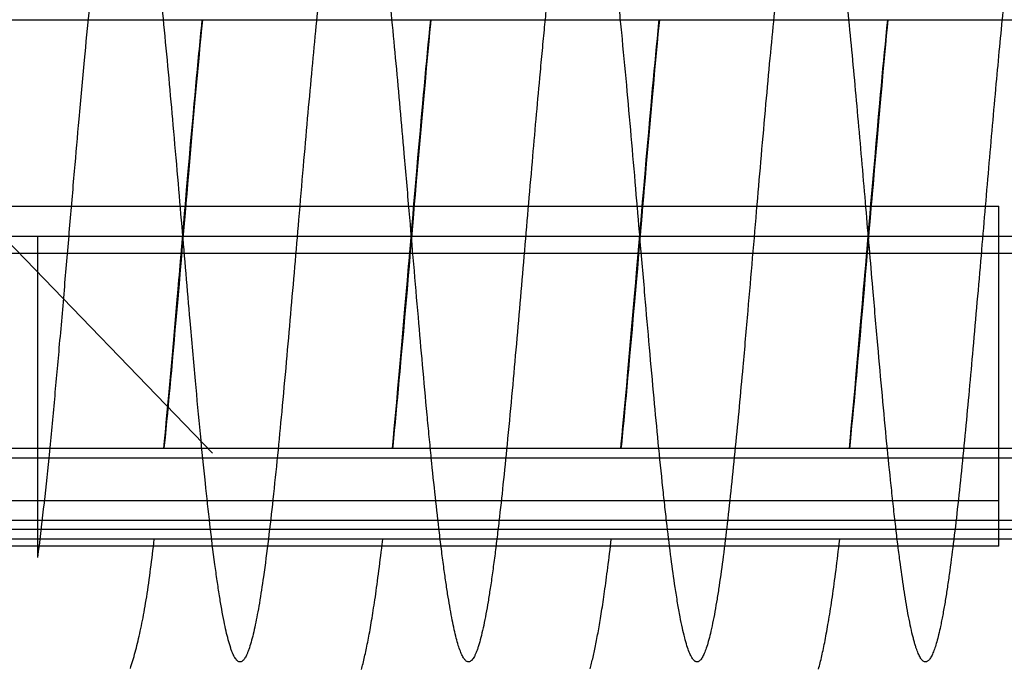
# Model space of a CAD drawing. Extents: x 0 to 594, y 0 to 420.
# Tile 4 of 19: x 273 to 344, y 70 to 118. Entities that reach past the tile are written whole.
import ezdxf

# ---------------------------------------------------------------- set-up
doc = ezdxf.new("R2010")
doc.units = 0
doc.header["$LTSCALE"] = 32.67
doc.linetypes.add('CENTER', pattern=[0.6, 0.375, -0.075, 0.075, -0.075])
doc.layers.get('0').update_dxf_attribs({"linetype": 'CONTINUOUS'})
for name, color, linetype in [('110653_DXF_CONTINUOUS_LINE', 7, 'CONTINUOUS'), ('110803_DXF_CONTINUOUS_LINE', 7, 'CONTINUOUS'), ('ASE_125_150-10_DXF_AXIS', 7, 'CONTINUOUS'), ('ASE_125_150-10_DXF_DIMENSI', 7, 'CONTINUOUS'), ('HOSE_125_150DXF_CONTINUOUS', 7, 'CONTINUOUS')]:
    doc.layers.add(name, color=color, linetype=linetype)
doc.styles.get("Standard").update_dxf_attribs({"font": 'txt', "width": 0.7})
doc.dimstyles.new('DIMSTYLE_2', dxfattribs={"dimtxt": 3.5, "dimasz": 3, "dimexe": 1.5, "dimexo": 1, "dimgap": 0.875, "dimtad": 1, "dimdec": 0, "dimlfac": 10, "dimtxsty": 'STANDARD', "dimblk": '_ARROW_FILLED', "dimblk1": '_ARROW_FILLED', "dimblk2": '_ARROW_FILLED', "dimcen": 0.09, "dimazin": 3, "dimtp": 1.2, "dimtm": 1.2, "dimtfac": 1, "dimtdec": 0, "dimtofl": 0, "dimtmove": 0, "dimatfit": 3, "dimtolj": 1})
doc.dimstyles.new('DIMSTYLE_3', dxfattribs={"dimtxt": 3.5, "dimasz": 3, "dimexe": 1.5, "dimexo": 1, "dimgap": 0.875, "dimtad": 1, "dimdec": 3, "dimlfac": 10, "dimtxsty": 'STANDARD', "dimblk": '_ARROW_FILLED', "dimblk1": '_ARROW_FILLED', "dimblk2": '_ARROW_FILLED', "dimcen": 0.09, "dimazin": 3, "dimtp": 1.2, "dimtm": 1.2, "dimtfac": 1, "dimtdec": 3, "dimtofl": 0, "dimtmove": 0, "dimatfit": 3, "dimtolj": 1})

# ---------------------------------------------------------------- blocks, each defined once
blk = doc.blocks.new('_ARROW_FILLED')
at = {"color": 0, "linetype": 'BYBLOCK'}
blk.add_solid([(0, 0), (-1, 0.167), (-1, -0.167)], dxfattribs=at)
blk = doc.blocks.new('*D3')
at = {"layer": 'ASE_125_150-10_DXF_DIMENSI', "color": 2, "linetype": 'CONTINUOUS'}
for p, q in [((232.428, 92.955), (232.428, 29.181)), ((377.778, 89.522), (377.778, 29.181)), ((232.428, 30.681), (305.103, 30.681)), ((377.778, 30.681), (305.103, 30.681))]:
    blk.add_line(p, q, dxfattribs=at)
at = {"layer": 'ASE_125_150-10_DXF_DIMENSI', "color": 2, "linetype": 'CONTINUOUS', "xscale": 3, "yscale": 3, "zscale": 3, "rotation": 180}
blk.add_blockref('_ARROW_FILLED', (232.428, 30.681), dxfattribs=at)
at = {"layer": 'ASE_125_150-10_DXF_DIMENSI', "color": 2, "linetype": 'CONTINUOUS', "xscale": 3, "yscale": 3, "zscale": 3}
blk.add_blockref('_ARROW_FILLED', (377.778, 30.681), dxfattribs=at)
at = {"layer": 'ASE_125_150-10_DXF_DIMENSI', "color": 2, "linetype": 'CONTINUOUS', "insert": (305.103, 35.056), "char_height": 3.5, "width": 15, "attachment_point": 2}
blk.add_mtext('1454', dxfattribs=at)
blk = doc.blocks.new('*D4')
at = {"layer": 'ASE_125_150-10_DXF_DIMENSI', "color": 2, "linetype": 'CONTINUOUS'}
for p, q in [((236.678, 72.33), (236.678, 49.181)), ((374.078, 72.33), (374.078, 49.181)), ((236.678, 50.681), (305.378, 50.681)), ((374.078, 50.681), (305.378, 50.681))]:
    blk.add_line(p, q, dxfattribs=at)
at = {"layer": 'ASE_125_150-10_DXF_DIMENSI', "color": 2, "linetype": 'CONTINUOUS', "xscale": 3, "yscale": 3, "zscale": 3, "rotation": 180}
blk.add_blockref('_ARROW_FILLED', (236.678, 50.681), dxfattribs=at)
at = {"layer": 'ASE_125_150-10_DXF_DIMENSI', "color": 2, "linetype": 'CONTINUOUS', "xscale": 3, "yscale": 3, "zscale": 3}
blk.add_blockref('_ARROW_FILLED', (374.078, 50.681), dxfattribs=at)
at = {"layer": 'ASE_125_150-10_DXF_DIMENSI', "color": 2, "linetype": 'CONTINUOUS', "insert": (305.378, 55.056), "char_height": 3.5, "width": 15, "attachment_point": 2}
blk.add_mtext('1374', dxfattribs=at)
blk = doc.blocks.new('*D5')
at = {"layer": 'ASE_125_150-10_DXF_DIMENSI', "color": 2, "linetype": 'CONTINUOUS'}
for p, q in [((234.778, 73.604), (234.778, 39.181)), ((375.978, 73.604), (375.978, 39.181)), ((234.778, 40.681), (305.378, 40.681)), ((375.978, 40.681), (305.378, 40.681))]:
    blk.add_line(p, q, dxfattribs=at)
at = {"layer": 'ASE_125_150-10_DXF_DIMENSI', "color": 2, "linetype": 'CONTINUOUS', "xscale": 3, "yscale": 3, "zscale": 3, "rotation": 180}
blk.add_blockref('_ARROW_FILLED', (234.778, 40.681), dxfattribs=at)
at = {"layer": 'ASE_125_150-10_DXF_DIMENSI', "color": 2, "linetype": 'CONTINUOUS', "xscale": 3, "yscale": 3, "zscale": 3}
blk.add_blockref('_ARROW_FILLED', (375.978, 40.681), dxfattribs=at)
at = {"layer": 'ASE_125_150-10_DXF_DIMENSI', "color": 2, "linetype": 'CONTINUOUS', "insert": (305.378, 45.056), "char_height": 3.5, "width": 14.25, "attachment_point": 2}
blk.add_mtext('1412', dxfattribs=at)

msp = doc.modelspace()

# ---------------------------------------------------------------- linework, layer by layer
at = {"layer": '110653_DXF_CONTINUOUS_LINE', "color": 9, "linetype": 'CONTINUOUS'}
for p, q in [((244.27604, 104.01263), (344.07604, 104.01263)), ((344.07604, 79.33044), (344.07604, 104.01263)), ((244.27604, 82.65952), (344.07604, 82.65952)), ((344.07604, 79.33044), (244.27604, 79.33044))]:
    msp.add_line(p, q, dxfattribs=at)
at = {"layer": '110653_DXF_CONTINUOUS_LINE', "color": 3, "linetype": 'CONTINUOUS'}
for p, q in [((285.0014, 104.01263), (285.03044, 104.01263)), ((301.59088, 104.01263), (301.61974, 104.01263)), ((318.18051, 104.01263), (318.20939, 104.01263)), ((334.76982, 104.01263), (334.79886, 104.01263))]:
    msp.add_line(p, q, dxfattribs=at)
at = {"layer": '110803_DXF_CONTINUOUS_LINE', "color": 7, "linetype": 'CONTINUOUS'}
for p, q in [((239.27829, 117.56128), (371.47829, 117.56128)), ((371.47829, 86.43044), (239.27829, 86.43044)), ((371.47829, 79.84011), (239.27829, 79.84011))]:
    msp.add_line(p, q, dxfattribs=at)
at = {"layer": '110803_DXF_CONTINUOUS_LINE', "color": 9, "linetype": 'CONTINUOUS'}
for p, q in [((371.47829, 85.73044), (239.27829, 85.73044)), ((371.47829, 80.54011), (239.27829, 80.54011))]:
    msp.add_line(p, q, dxfattribs=at)
at = {"layer": 'ASE_125_150-10_DXF_AXIS', "color": 7, "linetype": 'CENTER'}
msp.add_line((380.77829, 101.83044), (229.42829, 101.83044), dxfattribs=at)
at = {"layer": 'HOSE_125_150DXF_CONTINUOUS', "color": 4, "linetype": 'CONTINUOUS'}
msp.add_line((129.98931, 248.60344), (286.98414, 86.08794), dxfattribs=at)
at = {"layer": 'HOSE_125_150DXF_CONTINUOUS', "color": 7, "linetype": 'CONTINUOUS'}
for p, q in [((286.2444, 117.56128), (286.15956, 116.6845)), ((286.1951, 117.15421), (286.23612, 117.56128)), ((302.76046, 116.91209), (302.82573, 117.56128)), ((319.42336, 117.56128), (319.38266, 117.14265)), ((335.94183, 116.93709), (336.00456, 117.56128)), ((336.01283, 117.56128), (335.96092, 117.02684)), ((286.08224, 116.01365), (286.13875, 116.58837)), ((286.13875, 116.58837), (286.1951, 117.15421)), ((302.74346, 116.62651), (302.68253, 115.98731)), ((302.70355, 116.33777), (302.76046, 116.91209)), ((319.27895, 116.19478), (319.33556, 116.76833)), ((319.38266, 117.14265), (319.32137, 116.50573)), ((335.88519, 116.3653), (335.94183, 116.93709)), ((335.96092, 117.02684), (335.89956, 116.38767)), ((286.02558, 115.43031), (286.08224, 116.01365)), ((302.68253, 115.98731), (302.59131, 115.01731)), ((302.64655, 115.75521), (302.70355, 116.33777)), ((319.26025, 115.86314), (319.16883, 114.88917)), ((319.22217, 115.6124), (319.27895, 116.19478)), ((319.32137, 116.50573), (319.26025, 115.86314)), ((335.82837, 115.78451), (335.88519, 116.3653)), ((335.89956, 116.38767), (335.8384, 115.7434)), ((286.06813, 115.72387), (285.97711, 114.75184)), ((302.53239, 114.56685), (302.5895, 115.16494)), ((302.5895, 115.16494), (302.64655, 115.75521)), ((319.16523, 115.02143), (319.22217, 115.6124)), ((335.71425, 114.59753), (335.77138, 115.19514)), ((335.8384, 115.7434), (335.74703, 114.76791)), ((335.77138, 115.19514), (335.82837, 115.78451)), ((285.8833, 113.93605), (285.94032, 114.53973)), ((285.97711, 114.75184), (285.88638, 113.76864)), ((302.47515, 113.96111), (302.53239, 114.56685)), ((302.59131, 115.01731), (302.5003, 114.03494)), ((319.05086, 113.81475), (319.10812, 114.4221)), ((319.16883, 114.88917), (319.07773, 113.90393)), ((319.10812, 114.4221), (319.16523, 115.02143)), ((335.74703, 114.76791), (335.65601, 113.78189)), ((335.65698, 113.99203), (335.71425, 114.59753)), ((285.88638, 113.76864), (285.79586, 112.7748)), ((285.82612, 113.32478), (285.8833, 113.93605)), ((302.5003, 114.03494), (302.40951, 113.04155)), ((302.41777, 113.34795), (302.47515, 113.96111)), ((319.07773, 113.90393), (318.9869, 112.90837)), ((318.99344, 113.19973), (319.05086, 113.81475)), ((335.65601, 113.78189), (335.56527, 112.78578)), ((335.59959, 113.37903), (335.65698, 113.99203)), ((285.76882, 112.70631), (285.82612, 113.32478)), ((302.40951, 113.04155), (302.31897, 112.03855)), ((302.36025, 112.72746), (302.41777, 113.34795)), ((318.93589, 112.57739), (318.99344, 113.19973)), ((335.54209, 112.75885), (335.59959, 113.37903)), ((285.79586, 112.7748), (285.70556, 111.77153)), ((285.71139, 112.08096), (285.76882, 112.70631)), ((302.3026, 112.09986), (302.36025, 112.72746)), ((318.8782, 111.9481), (318.93589, 112.57739)), ((318.9869, 112.90837), (318.89631, 111.90333)), ((335.56527, 112.78578), (335.47476, 111.78027)), ((335.48447, 112.13188), (335.54209, 112.75885)), ((285.70556, 111.77153), (285.58549, 110.42126)), ((285.65385, 111.4491), (285.71139, 112.08096)), ((302.31897, 112.03855), (302.19861, 110.68858)), ((302.24481, 111.46542), (302.3026, 112.09986)), ((318.89631, 111.90333), (318.77583, 110.55009)), ((318.8204, 111.31221), (318.8782, 111.9481)), ((335.47476, 111.78027), (335.35438, 110.42653)), ((335.42674, 111.4984), (335.48447, 112.13188)), ((285.56735, 110.4899), (285.65385, 111.4491)), ((302.1579, 110.50197), (302.24481, 111.46542)), ((318.73348, 110.34687), (318.8204, 111.31221)), ((335.33996, 110.53659), (335.42674, 111.4984)), ((285.58549, 110.42126), (285.43595, 108.71712)), ((285.48062, 109.51807), (285.56735, 110.4899)), ((302.07077, 109.52568), (302.1579, 110.50197)), ((302.19861, 110.68858), (302.07873, 109.32698)), ((318.64636, 109.36908), (318.73348, 110.34687)), ((318.77583, 110.55009), (318.65568, 109.18402)), ((335.35438, 110.42653), (335.20431, 108.71637)), ((335.25292, 109.56177), (335.33996, 110.53659)), ((285.39368, 108.53482), (285.48062, 109.51807)), ((301.98345, 108.53802), (302.07077, 109.52568)), ((335.16566, 108.57503), (335.25292, 109.56177)), ((285.43595, 108.71712), (285.25716, 106.65427)), ((302.07873, 109.32698), (301.86989, 106.92473)), ((318.65568, 109.18402), (318.47608, 107.11723)), ((318.55906, 108.38028), (318.64636, 109.36908)), ((335.20431, 108.71637), (335.02474, 106.6445)), ((285.30656, 107.54135), (285.39368, 108.53482)), ((301.89596, 107.54029), (301.98345, 108.53802)), ((318.47161, 107.38212), (318.55906, 108.38028)), ((335.07818, 107.57765), (335.16566, 108.57503)), ((285.21929, 106.53885), (285.30656, 107.54135)), ((301.80831, 106.53352), (301.89596, 107.54029)), ((318.38412, 106.37594), (318.47161, 107.38212)), ((334.9905, 106.571), (335.07818, 107.57765)), ((285.10267, 105.19018), (285.21929, 106.53885)), ((285.25716, 106.65427), (285.16798, 105.61777)), ((301.69116, 105.17877), (301.80831, 106.53352)), ((301.86989, 106.92473), (301.75091, 105.54336)), ((318.47608, 107.11723), (318.38655, 106.07855)), ((334.87336, 105.21675), (334.9905, 106.571)), ((335.02474, 106.6445), (334.93518, 105.60354)), ((318.2673, 105.02285), (318.38412, 106.37594)), ((318.38655, 106.07855), (318.32695, 105.3849)), ((285.01501, 104.17115), (285.10267, 105.19018)), ((285.16798, 105.61777), (285.10861, 104.92566)), ((301.60308, 104.15475), (301.69116, 105.17877)), ((301.75091, 105.54336), (301.69147, 104.85061)), ((318.32695, 105.3849), (318.26742, 104.69065)), ((334.78535, 104.19365), (334.87336, 105.21675)), ((334.93518, 105.60354), (334.87557, 104.90862)), ((285.10861, 104.92566), (285.04931, 104.23314)), ((301.69147, 104.85061), (301.63208, 104.15689)), ((318.26742, 104.69065), (318.20797, 103.99611)), ((318.20875, 104.34166), (318.2673, 105.02285)), ((284.95648, 103.48885), (285.01501, 104.17115)), ((301.54426, 103.46898), (301.60308, 104.15475)), ((318.15006, 103.65749), (318.20875, 104.34166)), ((334.7266, 103.50865), (334.78535, 104.19365)), ((284.89789, 102.80456), (284.95648, 103.48885)), ((301.54313, 103.11619), (301.42509, 101.73366)), ((284.6334, 99.71089), (284.86857, 102.46179)), ((284.86857, 102.46179), (284.89789, 102.80456)), ((301.42509, 101.73366), (301.36626, 101.04517)), ((301.36626, 101.04517), (301.30745, 100.35788)), ((317.94123, 100.87571), (317.88214, 100.18562)), ((284.6949, 100.08893), (284.63604, 99.40298)), ((301.30745, 100.35788), (301.24862, 99.67202)), ((317.88214, 100.18562), (317.82313, 99.49757)), ((284.63604, 99.40298), (284.5479, 98.37855)), ((301.24862, 99.67202), (301.18983, 98.98788)), ((317.82313, 99.49757), (317.73475, 98.47016)), ((334.46085, 100.06004), (334.37239, 99.0298)), ((334.40214, 99.71431), (334.43173, 100.06027)), ((284.4859, 97.9893), (284.54496, 98.6778)), ((301.18983, 98.98788), (301.10175, 97.96591)), ((334.25397, 97.98521), (334.31328, 98.67651)), ((334.37239, 99.0298), (334.28408, 98.0051)), ((284.39714, 96.95777), (284.4859, 97.9893)), ((284.5479, 98.37855), (284.43062, 97.02306)), ((301.10175, 97.96591), (301.01377, 96.95034)), ((301.04149, 97.59494), (301.1306, 98.63285)), ((317.73475, 98.47016), (317.61716, 97.11059)), ((317.6187, 97.45228), (317.70757, 98.48716)), ((334.16488, 96.94998), (334.25397, 97.98521)), ((334.28408, 98.0051), (334.16658, 96.64986)), ((300.9522, 96.55915), (301.04149, 97.59494)), ((317.41036, 95.04534), (317.6187, 97.45228)), ((284.21908, 94.90398), (284.39714, 96.95777)), ((284.43062, 97.02306), (284.34287, 96.01586)), ((300.77316, 94.49868), (300.9522, 96.55915)), ((301.01377, 96.95034), (300.92593, 95.94259)), ((317.61716, 97.11059), (317.52916, 96.09984)), ((333.98619, 94.88895), (334.16488, 96.94998)), ((334.16658, 96.64986), (334.07868, 95.64342)), ((284.34287, 96.01586), (284.2553, 95.01809)), ((300.92593, 95.94259), (300.83827, 94.94422)), ((317.52916, 96.09984), (317.44127, 95.09776)), ((317.44127, 95.09776), (317.35352, 94.10553)), ((334.07868, 95.64342), (333.99097, 94.64693)), ((284.07021, 93.20792), (284.21908, 94.90398)), ((284.2553, 95.01809), (284.16795, 94.03094)), ((300.65341, 93.13686), (300.77316, 94.49868)), ((300.83827, 94.94422), (300.75083, 93.95676)), ((317.26086, 93.34042), (317.41036, 95.04534)), ((333.83659, 93.18477), (333.98619, 94.88895)), ((333.99097, 94.64693), (333.90348, 93.66163)), ((284.16795, 94.03094), (284.08081, 93.0556)), ((300.75083, 93.95676), (300.66364, 92.98172)), ((317.35352, 94.10553), (317.26599, 93.125)), ((333.90348, 93.66163), (333.8162, 92.68867)), ((283.9507, 91.86444), (284.07021, 93.20792)), ((284.08081, 93.0556), (283.99391, 92.09325)), ((300.53331, 91.78751), (300.65341, 93.13686)), ((300.66364, 92.98172), (300.57675, 92.02042)), ((317.14094, 91.99038), (317.26086, 93.34042)), ((317.26599, 93.125), (317.17874, 92.15817)), ((333.71642, 91.83402), (333.83659, 93.18477)), ((333.8162, 92.68867), (333.72915, 91.72898)), ((283.83078, 90.53504), (283.9507, 91.86444)), ((283.99391, 92.09325), (283.9361, 91.45947)), ((300.44298, 90.7852), (300.53331, 91.78751)), ((300.57675, 92.02042), (300.51898, 91.38756)), ((317.05084, 90.9882), (317.14094, 91.99038)), ((317.12077, 91.52214), (317.063, 90.89357)), ((317.17874, 92.15817), (317.12077, 91.52214)), ((333.62611, 90.8313), (333.71642, 91.83402)), ((333.72915, 91.72898), (333.67123, 91.09703)), ((283.87841, 90.83231), (283.82083, 90.21209)), ((283.9361, 91.45947), (283.87841, 90.83231)), ((300.51898, 91.38756), (300.46131, 90.76129)), ((316.96057, 89.99577), (317.05084, 90.9882)), ((317.063, 90.89357), (317.00541, 90.2725)), ((333.53573, 89.83961), (333.62611, 90.8313)), ((333.67123, 91.09703), (333.61341, 90.47162)), ((283.74054, 89.54848), (283.83078, 90.53504)), ((283.82083, 90.21209), (283.76339, 89.59916)), ((300.40375, 90.14182), (300.34628, 89.5293)), ((300.35244, 89.79233), (300.44298, 90.7852)), ((300.46131, 90.76129), (300.40375, 90.14182)), ((317.00541, 90.2725), (316.94796, 89.65903)), ((333.61341, 90.47162), (333.55567, 89.85305)), ((283.65, 88.57195), (283.74054, 89.54848)), ((283.76339, 89.59916), (283.70609, 88.99388)), ((300.26165, 88.8099), (300.35244, 89.79233)), ((300.34628, 89.5293), (300.28889, 88.92394)), ((316.87001, 89.01313), (316.96057, 89.99577)), ((316.94796, 89.65903), (316.89064, 89.05302)), ((333.44526, 88.86008), (333.53573, 89.83961)), ((333.55567, 89.85305), (333.49803, 89.24163)), ((283.70609, 88.99388), (283.64892, 88.39658)), ((300.17055, 87.83868), (300.26165, 88.8099)), ((300.28889, 88.92394), (300.2316, 88.32614)), ((316.77907, 88.04036), (316.87001, 89.01313)), ((316.89064, 89.05302), (316.83344, 88.45456)), ((333.35457, 87.89216), (333.44526, 88.86008)), ((333.49803, 89.24163), (333.4405, 88.63794)), ((283.5591, 87.60646), (283.65, 88.57195)), ((283.64892, 88.39658), (283.5919, 87.80757)), ((300.2316, 88.32614), (300.17444, 87.73657)), ((316.71816, 87.39733), (316.77907, 88.04036)), ((316.83344, 88.45456), (316.77632, 87.8638)), ((333.38313, 88.04246), (333.32592, 87.45583)), ((333.4405, 88.63794), (333.38313, 88.04246)), ((283.4983, 86.96941), (283.5591, 87.60646)), ((283.5919, 87.80757), (283.53502, 87.22712)), ((300.10962, 87.19776), (300.17055, 87.83868)), ((300.17444, 87.73657), (300.11746, 87.15585)), ((316.65704, 86.7593), (316.71816, 87.39733)), ((316.77632, 87.8638), (316.71924, 87.28067)), ((333.21468, 86.43044), (333.29384, 87.2528)), ((333.32592, 87.45583), (333.26892, 86.87851)), ((333.29384, 87.2528), (333.35457, 87.89216)), ((283.44629, 86.43044), (283.4983, 86.96941)), ((300.03574, 86.43044), (300.10962, 87.19776)), ((316.62525, 86.43044), (316.65704, 86.7593)), ((333.26892, 86.87851), (333.22414, 86.43044))]:
    msp.add_line(p, q, dxfattribs=at)
at = {"layer": 'HOSE_125_150DXF_CONTINUOUS', "color": 9, "linetype": 'CONTINUOUS'}
for p, q in [((244.27604, 104.01263), (344.07604, 104.01263)), ((344.07604, 79.33044), (344.07604, 104.01263)), ((353.07604, 101.83044), (274.27604, 101.83044)), ((274.27604, 101.83044), (274.27604, 78.50634)), ((244.27604, 100.61099), (366.27604, 100.61099)), ((244.27604, 82.65952), (344.07604, 82.65952)), ((244.27604, 81.22427), (366.27604, 81.22427)), ((344.07604, 79.33044), (244.27604, 79.33044))]:
    msp.add_line(p, q, dxfattribs=at)
at = {"layer": 'HOSE_125_150DXF_CONTINUOUS', "color": 7, "linetype": 'CONTINUOUS'}
for points in [[(302.83386, 117.56128), (302.8045, 117.25953), (302.74346, 116.62651)], [(319.33556, 116.76833), (319.39199, 117.3328), (319.41506, 117.56128)], [(286.15956, 116.6845), (286.12904, 116.36556), (286.06813, 115.72387)], [(285.94032, 114.53973), (285.9972, 115.13549), (286.02558, 115.43031)], [(334.87557, 104.90862), (334.8458, 104.56105), (334.78631, 103.86596)], [(285.04931, 104.23314), (285.01968, 103.88684), (284.99007, 103.54059)], [(301.63208, 104.15689), (301.6024, 103.80989), (301.54313, 103.11619)], [(317.76669, 99.17721), (318.12066, 103.3144), (318.15006, 103.65749)], [(318.20797, 103.99611), (318.17827, 103.64882), (318.14859, 103.30157)], [(334.78631, 103.86596), (334.75661, 103.51859), (334.72693, 103.17139), (334.63809, 102.13156)], [(284.99007, 103.54059), (284.81279, 101.4663), (284.7833, 101.1214)], [(301.45589, 102.43669), (301.51482, 103.12531), (301.54426, 103.46898)], [(318.14859, 103.30157), (318.03, 101.91385), (318.0004, 101.56747), (317.9708, 101.22141), (317.94123, 100.87571)], [(334.63833, 102.47753), (334.6972, 103.16539), (334.7266, 103.50865)], [(301.27874, 100.36393), (301.3969, 101.74671), (301.4264, 102.09184), (301.45589, 102.43669)], [(334.43173, 100.06027), (334.60887, 102.13301), (334.63833, 102.47753)], [(334.63809, 102.13156), (334.60851, 101.78553), (334.57895, 101.43977), (334.54941, 101.09435)], [(284.7833, 101.1214), (284.72435, 100.43267), (284.6949, 100.08893)], [(334.54941, 101.09435), (334.49036, 100.40444), (334.46085, 100.06004)], [(301.21954, 99.67161), (301.24916, 100.01782), (301.27874, 100.36393)], [(284.54496, 98.6778), (284.57446, 99.02217), (284.6334, 99.71089)], [(301.1306, 98.63285), (301.16026, 98.97907), (301.21954, 99.67161)], [(334.31328, 98.67651), (334.34292, 99.02238), (334.40214, 99.71431)], [(317.70757, 98.48716), (317.73713, 98.8322), (317.76669, 99.17721)], [(283.53502, 87.22712), (283.47831, 86.65564), (283.45575, 86.43044)], [(316.71924, 87.28067), (316.66223, 86.7058), (316.63465, 86.43044)], [(300.11746, 87.15585), (300.06066, 86.58444), (300.0452, 86.43044)], [(282.45692, 77.44063), (282.4892, 77.69009), (282.52263, 77.95181), (282.55586, 78.21548), (282.5889, 78.481), (282.62176, 78.74836), (282.65445, 79.01762), (282.68698, 79.28874), (282.71936, 79.56164), (282.75202, 79.84011)], [(297.79342, 70.37486), (297.82224, 70.48282), (297.85095, 70.59254), (297.87956, 70.70416), (297.90811, 70.81776), (297.9366, 70.93339), (297.96503, 71.0511), (297.99341, 71.17094), (298.02175, 71.293), (298.05008, 71.41736), (298.0784, 71.5441), (298.10671, 71.67329), (298.13503, 71.80496), (298.16337, 71.93923), (298.19172, 72.07612), (298.22008, 72.21558), (298.24844, 72.35764), (298.27682, 72.5024), (298.30524, 72.64994), (298.3337, 72.80036), (298.36222, 72.95369), (298.39077, 73.10993), (298.41938, 73.26915), (298.44804, 73.4314), (298.47674, 73.59662), (298.50547, 73.76472), (298.53425, 73.93591), (298.56315, 74.11058), (298.59217, 74.28874), (298.62132, 74.47052), (298.65069, 74.65654), (298.68027, 74.84687), (298.71009, 75.0416), (298.74022, 75.24141), (298.77067, 75.44642), (298.80145, 75.65671), (298.83264, 75.87299), (298.86427, 76.09565), (298.89632, 76.32454), (298.92874, 76.55953), (298.9616, 76.80113), (298.99484, 77.04905), (299.02824, 77.3018), (299.06182, 77.55942), (299.09558, 77.82197), (299.12929, 78.0878), (299.16297, 78.35682), (299.19662, 78.62908), (299.23005, 78.90297), (299.26321, 79.17794), (299.29616, 79.45438), (299.34146, 79.84011)], [(314.39354, 70.41453), (314.4208, 70.51736), (314.44787, 70.62144), (314.47476, 70.72681), (314.50149, 70.8335), (314.52805, 70.94155), (314.55447, 71.05099), (314.58074, 71.16188), (314.60691, 71.2743), (314.63296, 71.38828), (314.65893, 71.50388), (314.68482, 71.6212), (314.71065, 71.74029), (314.73642, 71.86118), (314.76216, 71.98398), (314.78787, 72.10873), (314.81356, 72.23548), (314.83925, 72.36432), (314.86494, 72.49528), (314.89063, 72.62842), (314.91634, 72.76381), (314.94207, 72.90149), (314.96784, 73.04151), (314.99364, 73.18394), (315.01948, 73.32882), (315.04537, 73.4762), (315.07134, 73.62623), (315.09738, 73.77895), (315.1235, 73.9344), (315.14972, 74.09273), (315.17605, 74.25398), (315.20247, 74.41819), (315.22902, 74.5855), (315.2557, 74.75596), (315.28249, 74.92961), (315.30943, 75.10658), (315.3365, 75.28682), (315.3637, 75.47048), (315.39112, 75.65799), (315.41873, 75.84936), (315.44655, 76.04469), (315.47465, 76.24458), (315.50304, 76.44911), (315.53171, 76.65835), (315.56074, 76.87289), (315.59013, 77.09284), (315.61987, 77.31829), (315.65005, 77.54982), (315.68069, 77.78788), (315.71176, 78.03224), (315.74318, 78.28244), (315.775, 78.53889), (315.80718, 78.80137), (315.83952, 79.06835), (315.87203, 79.33987), (315.93094, 79.84011)], [(330.98174, 70.40987), (331.01134, 70.52153), (331.04087, 70.6352), (331.07036, 70.75114), (331.09986, 70.86952), (331.12936, 70.99033), (331.15883, 71.11358), (331.1883, 71.23934), (331.21778, 71.36772), (331.24727, 71.49875), (331.27678, 71.63253), (331.30633, 71.76913), (331.33589, 71.90853), (331.36547, 72.05079), (331.39509, 72.19603), (331.42477, 72.34433), (331.4545, 72.49576), (331.48431, 72.65044), (331.51421, 72.80853), (331.54422, 72.97012), (331.57435, 73.13529), (331.60461, 73.30422), (331.63501, 73.47702), (331.66556, 73.65375), (331.69626, 73.83451), (331.72712, 74.0194), (331.75816, 74.20851), (331.78936, 74.40193), (331.82075, 74.59975), (331.85232, 74.80205), (331.88409, 75.00896), (331.91607, 75.2206), (331.94824, 75.437), (331.98061, 75.65816), (332.01317, 75.88413), (332.04593, 76.115), (332.0789, 76.35083), (332.1121, 76.59189), (332.1455, 76.83806), (332.17903, 77.08875), (332.21271, 77.34416), (332.24653, 77.60418), (332.28034, 77.86773), (332.31415, 78.13485), (332.34796, 78.40548), (332.3816, 78.67828), (332.41506, 78.9531), (332.44836, 79.22998), (332.4814, 79.50784), (332.5204, 79.84011)], [(281.01522, 70.45069), (281.06128, 70.59237), (281.10679, 70.73586), (281.15178, 70.8813), (281.19627, 71.02873), (281.2403, 71.17824), (281.28388, 71.32995), (281.32704, 71.48393), (281.36979, 71.64026), (281.41215, 71.79903), (281.45414, 71.9603), (281.49576, 72.12415), (281.53704, 72.29071), (281.57797, 72.45998), (281.61858, 72.63211), (281.65893, 72.80738), (281.69901, 72.98587), (281.73884, 73.16767), (281.77846, 73.35305), (281.81787, 73.54215), (281.85707, 73.73502), (281.89607, 73.93181), (281.93486, 74.1326), (281.97345, 74.33751), (282.01186, 74.54681), (282.0501, 74.76061), (282.08816, 74.97902), (282.12606, 75.20231), (282.1638, 75.43066), (282.20135, 75.66412), (282.23872, 75.90283), (282.27588, 76.14688), (282.31284, 76.39644), (282.34961, 76.65178), (282.38619, 76.91308), (282.42254, 77.18043), (282.45692, 77.44063)]]:
    msp.add_lwpolyline(points, dxfattribs=at)
at = {"layer": 'HOSE_125_150DXF_CONTINUOUS', "color": 9, "linetype": 'CONTINUOUS'}
msp.add_open_spline([(353.07604, 81.56233), (352.91105, 83.01984), (352.57515, 86.23898), (352.09532, 91.34918), (351.58928, 97.11132), (351.16588, 102.08451), (350.81926, 106.12841), (350.56315, 109.07701), (350.30039, 112.03209), (350.03059, 114.96012), (349.76092, 117.74957), (349.4849, 120.43535), (349.20218, 122.97632), (348.92367, 125.23509), (348.69388, 126.88639), (348.52175, 127.9992), (348.39392, 128.76557), (348.26285, 129.48593), (348.12801, 130.15496), (347.99337, 130.74935), (347.85904, 131.2676), (347.72502, 131.70839), (347.5915, 132.07113), (347.45857, 132.35524), (347.33941, 132.54161), (347.23841, 132.647), (347.164, 132.70021), (347.08786, 132.72934), (347.01039, 132.73254), (346.9338, 132.70947), (346.85906, 132.66194), (346.78542, 132.59108), (346.68517, 132.46194), (346.56649, 132.248), (346.4333, 131.9317), (346.29958, 131.53682), (346.1608, 131.04792), (346.01832, 130.46112), (345.87252, 129.77369), (345.72647, 128.99984), (345.58025, 128.14184), (345.43394, 127.20226), (345.23177, 125.79604), (345.03573, 124.27339), (344.84166, 122.63808), (344.68464, 121.24303), (344.5234, 119.739), (344.32805, 117.8338), (344.10499, 115.54817), (343.8484, 112.79371), (343.58505, 109.85785), (343.22271, 105.70604), (342.76227, 100.29809), (342.30022, 94.91984), (341.9201, 90.68722), (341.64343, 87.72601), (341.35983, 84.8502), (341.06855, 82.10245), (340.77764, 79.59893), (340.52643, 77.66778), (340.32041, 76.25525), (340.16467, 75.27468), (340.02876, 74.49998), (339.91524, 73.91138), (339.81717, 73.43544), (339.70273, 72.92847), (339.56833, 72.40799), (339.43436, 71.96469), (339.29818, 71.59259), (339.17643, 71.33108), (339.07185, 71.16307), (338.99867, 71.06914), (338.92506, 70.99839), (338.85032, 70.95096), (338.77371, 70.92801), (338.6962, 70.93145), (338.62007, 70.96099), (338.54573, 71.01461), (338.47227, 71.09147), (338.36707, 71.23566), (338.24003, 71.47928), (338.1254, 71.76957), (338.03042, 72.05118), (337.95428, 72.30184), (337.87809, 72.57722), (337.76756, 73.01216), (337.62793, 73.63699), (337.41164, 74.74833), (337.15605, 76.30916), (336.9209, 77.99011), (336.72768, 79.50729), (336.57066, 80.81704), (336.40944, 82.2394), (336.1937, 84.2429), (335.92315, 86.92543), (335.60254, 90.32232), (335.26447, 94.08737), (334.86948, 98.63866), (334.4091, 104.0483), (333.97482, 109.08698), (333.61041, 113.13701), (333.33377, 116.09052), (333.05017, 118.95661), (332.76542, 121.63166), (332.488, 124.0141), (332.21371, 126.13621), (331.93358, 128.03282), (331.68267, 129.46384), (331.47674, 130.43924), (331.33119, 131.04107), (331.18618, 131.55296), (331.04035, 131.97732), (330.91124, 132.2726), (330.80255, 132.46013), (330.72493, 132.56797), (330.64489, 132.65163), (330.56057, 132.7088), (330.47327, 132.73483), (330.36257, 132.72422), (330.26453, 132.66043), (330.18041, 132.5723), (330.08355, 132.44207), (329.96634, 132.22545), (329.82812, 131.89095), (329.68634, 131.46068), (329.54118, 130.93128), (329.39559, 130.31207), (329.18989, 129.31425), (328.93905, 127.85656), (328.64504, 125.83603), (328.33682, 123.40014), (328.03086, 120.68231), (327.72867, 117.74917), (327.43264, 114.67944), (327.12381, 111.30626), (326.81188, 107.76386), (326.4914, 104.03974), (326.17096, 100.28253), (325.83344, 96.34939), (325.43145, 91.7722), (325.03778, 87.51532), (324.65431, 83.72899), (324.36321, 81.0746), (324.07257, 78.67714), (323.82107, 76.84271), (323.61447, 75.5141), (323.45891, 74.60328), (323.29966, 73.76819), (323.14077, 73.03966), (322.98783, 72.43821), (322.84295, 71.95693), (322.6987, 71.56731), (322.57123, 71.30139), (322.46473, 71.13772), (322.38856, 71.04635), (322.3117, 70.98006), (322.23133, 70.93821), (322.1457, 70.92515), (322.05799, 70.94622), (321.97329, 70.99898), (321.89311, 71.07846), (321.81546, 71.18219), (321.70664, 71.36417), (321.56914, 71.6716), (321.40997, 72.13541), (321.24704, 72.72315), (321.08346, 73.42474), (320.91396, 74.26485), (320.73988, 75.24661), (320.51688, 76.6558), (320.25797, 78.5269), (320.02027, 80.47275), (319.8257, 82.18934), (319.60876, 84.19692), (319.34302, 86.83041), (319.02296, 90.2164), (318.70231, 93.77954), (318.36428, 97.66373), (318.03507, 101.51569), (317.70544, 105.37419), (317.38537, 109.07095), (317.04837, 112.84818), (316.76158, 115.91033), (316.52769, 118.27414), (316.35821, 119.92085), (316.1843, 121.53344), (316.00555, 123.10067), (315.82689, 124.5697), (315.644, 125.96693), (315.45663, 127.27915), (315.24882, 128.58743), (315.05761, 129.63765), (314.88311, 130.45372), (314.75596, 130.98315), (314.62589, 131.45498), (314.49207, 131.86433), (314.35877, 132.1952), (314.24162, 132.41902), (314.14505, 132.55495), (314.0773, 132.62997), (314.00903, 132.68512), (313.93966, 132.72009), (313.869, 132.7338), (313.79814, 132.72525), (313.72844, 132.69507), (313.65762, 132.64273), (313.58565, 132.56666), (313.4805, 132.42134), (313.3535, 132.17633), (313.20941, 131.80975), (313.06937, 131.36609), (312.93217, 130.8513), (312.79759, 130.27093), (312.66278, 129.61562), (312.52351, 128.86379), (312.38054, 128.0132), (312.17773, 126.69499), (311.92782, 124.85916), (311.63727, 122.44687), (311.39761, 120.25157), (311.2019, 118.35113), (311.04488, 116.76933), (310.88364, 115.09002), (310.68161, 112.92227), (310.44502, 110.29763), (310.06697, 105.97995), (309.59232, 100.40187), (309.10454, 94.72621), (308.69456, 90.17219), (308.38656, 86.91158), (308.08139, 83.88709), (307.83142, 81.59587), (307.6273, 79.86555), (307.47108, 78.61644), (307.31085, 77.41935), (307.14978, 76.30876), (306.99289, 75.31879), (306.8374, 74.42753), (306.67824, 73.61313), (306.51451, 72.88409), (306.37271, 72.34848), (306.25733, 71.97848), (306.17308, 71.73815), (306.08679, 71.52362), (305.99788, 71.33694), (305.90904, 71.18494), (305.82544, 71.07446), (305.74828, 71.0006), (305.67952, 70.95557), (305.60946, 70.93118), (305.53848, 70.92871), (305.46812, 70.94834), (305.39911, 70.98888), (305.33103, 71.04947), (305.26105, 71.13272), (305.18948, 71.24038), (305.08543, 71.43042), (304.9589, 71.72929), (304.8143, 72.15966), (304.66918, 72.68144), (304.52368, 73.29321), (304.37785, 73.99324), (304.23178, 74.77933), (304.08332, 75.66237), (303.93289, 76.64191), (303.77594, 77.75025), (303.61478, 78.97711), (303.40222, 80.7103), (303.14824, 82.96838), (302.90757, 85.29616), (302.71129, 87.29212), (302.49619, 89.54819), (302.23181, 92.44227), (301.91142, 96.08363), (301.59085, 99.81227), (301.25308, 103.77308), (300.83509, 108.6359), (300.42361, 113.26659), (300.01064, 117.57674), (299.69962, 120.60334), (299.38065, 123.43416), (299.06462, 125.93402), (298.77892, 127.87602), (298.5399, 129.2529), (298.36944, 130.11542), (298.20748, 130.82454), (298.05338, 131.40185), (297.91664, 131.82549), (297.80017, 132.11767), (297.71798, 132.29436), (297.63584, 132.44143), (297.55363, 132.559), (297.47092, 132.64725), (297.38494, 132.70756), (297.29249, 132.73601), (297.19575, 132.72419), (297.10284, 132.67353), (297.01585, 132.59117), (296.93185, 132.48029), (296.84972, 132.34219), (296.76754, 132.17452), (296.64478, 131.87983), (296.49244, 131.41718), (296.31609, 130.75189), (296.1391, 129.95361), (295.95556, 128.99491), (295.76709, 127.87277), (295.54434, 126.38634), (295.29731, 124.52776), (295.01994, 122.19992), (294.73524, 119.57432), (294.44358, 116.6694), (294.15173, 113.58072), (293.85555, 110.30119), (293.54687, 106.77045), (293.14123, 102.03835), (292.73884, 97.31121), (292.33052, 92.66173), (292.01878, 89.23969), (291.69881, 85.91196), (291.38058, 82.82851), (291.04626, 79.88772), (290.72191, 77.37512), (290.44489, 75.55094), (290.24081, 74.39137), (290.09324, 73.63798), (289.94416, 72.96605), (289.78991, 72.36791), (289.6532, 71.92626), (289.53697, 71.61883), (289.45646, 71.43468), (289.37798, 71.28254), (289.30206, 71.16063), (289.22598, 71.06387), (289.14772, 70.99066), (289.06546, 70.94255), (288.9775, 70.92493), (288.8895, 70.94188), (288.80446, 70.99098), (288.72144, 71.06965), (288.63914, 71.17757), (288.557, 71.31493), (288.47204, 71.48757), (288.38487, 71.69754), (288.2588, 72.04995), (288.1161, 72.5392), (287.95818, 73.18499), (287.80166, 73.92301), (287.64088, 74.78358), (287.47637, 75.76902), (287.31167, 76.85693), (287.07264, 78.57731), (286.78302, 80.93873), (286.43781, 84.09762), (286.09122, 87.57424), (285.72552, 91.50694), (285.28156, 96.52796), (284.86142, 101.45742), (284.45615, 106.19259), (284.14418, 109.7778), (283.82388, 113.34143), (283.50474, 116.72814), (283.16905, 120.05476), (282.84048, 123.02338), (282.51139, 125.65927), (282.23976, 127.5507), (282.00946, 128.92356), (281.84152, 129.81705), (281.66985, 130.61381), (281.49685, 131.29119), (281.32843, 131.82725), (281.18426, 132.18712), (281.06238, 132.41594), (280.97344, 132.54803), (280.88396, 132.64589), (280.79247, 132.70966), (280.69682, 132.73652), (280.60022, 132.72207), (280.50757, 132.66913), (280.4144, 132.57852), (280.31992, 132.44725), (280.22383, 132.2733), (280.12761, 132.05877), (280.00826, 131.74271), (279.87175, 131.30323), (279.71554, 130.70143), (279.55513, 129.97724), (279.39094, 129.12768), (279.22651, 128.17086), (279.05663, 127.07686), (278.88223, 125.84435), (278.70875, 124.51198), (278.53959, 123.11887), (278.30338, 121.0542), (278.00481, 118.21128), (277.6392, 114.42704), (277.28411, 110.51136), (276.92813, 106.4333), (276.58134, 102.38002), (276.21604, 98.1004), (275.85092, 93.89258), (275.47616, 89.73428), (275.10329, 85.83197), (274.71175, 82.07935), (274.42853, 79.67694), (274.27604, 78.50634)], degree=3, knots=[0, 0, 0, 0, 0.00722832, 0.01594906, 0.02529303, 0.03573264, 0.04054502, 0.04529395, 0.05031769, 0.05516474, 0.05978405, 0.06412777, 0.06846957, 0.07238273, 0.07534262, 0.07668495, 0.07793166, 0.07917125, 0.08029294, 0.08129456, 0.08217421, 0.08293062, 0.0835642, 0.08407709, 0.0844748, 0.08464687, 0.08479357, 0.0849221, 0.08504296, 0.08516857, 0.0853101, 0.08547551, 0.08566986, 0.08611378, 0.08667588, 0.08735979, 0.08816677, 0.0891797, 0.09033484, 0.09162937, 0.09306019, 0.09462374, 0.0963152, 0.10006102, 0.10218867, 0.10443038, 0.10697898, 0.10964283, 0.11386815, 0.11829576, 0.12327523, 0.12839377, 0.13883316, 0.15002138, 0.15499468, 0.15977493, 0.16467741, 0.16923496, 0.17339124, 0.17709723, 0.17883109, 0.1804255, 0.1819898, 0.18270675, 0.1833794, 0.18438442, 0.18526756, 0.18602794, 0.18666544, 0.18721935, 0.18744529, 0.18763939, 0.18780467, 0.18794612, 0.18807167, 0.18819255, 0.18832128, 0.18846836, 0.18864087, 0.18884314, 0.18934611, 0.18998897, 0.19038013, 0.1908104, 0.19127974, 0.19178802, 0.19302176, 0.19443409, 0.19736688, 0.20081437, 0.20279789, 0.20490367, 0.20731482, 0.20985194, 0.21483372, 0.22060093, 0.22666573, 0.23346202, 0.24311346, 0.25342013, 0.25838407, 0.26315213, 0.26803832, 0.27257673, 0.27640876, 0.27985778, 0.2831208, 0.28585588, 0.28701545, 0.28803287, 0.28890665, 0.28963615, 0.29024317, 0.29049074, 0.29070303, 0.29089656, 0.29105851, 0.29119976, 0.29133635, 0.29159338, 0.2917529, 0.29193772, 0.29239072, 0.29296231, 0.2937197, 0.29462151, 0.29566676, 0.29685373, 0.29964162, 0.30295399, 0.30691496, 0.31174054, 0.31643141, 0.32144552, 0.32693788, 0.33312353, 0.33896957, 0.34535772, 0.35170582, 0.35842284, 0.36800043, 0.37277239, 0.37717675, 0.38115916, 0.38467297, 0.38630053, 0.38778485, 0.38922619, 0.39048955, 0.39145875, 0.3922838, 0.39296505, 0.39350496, 0.3937323, 0.39392577, 0.3940893, 0.39422946, 0.3943669, 0.39450635, 0.39466441, 0.39485278, 0.39505967, 0.39530149, 0.39589632, 0.39671473, 0.39771637, 0.3989005, 0.40026416, 0.40193928, 0.4038136, 0.40729457, 0.41124699, 0.41347355, 0.41580786, 0.42119764, 0.42651682, 0.43256794, 0.43882731, 0.44572998, 0.4516191, 0.45791084, 0.46401528, 0.47030678, 0.47306668, 0.4757207, 0.47846441, 0.48105939, 0.4834938, 0.48575687, 0.48800341, 0.4900256, 0.49228457, 0.49326275, 0.49413765, 0.49496738, 0.49567407, 0.49625862, 0.49672403, 0.49691443, 0.49707893, 0.49722069, 0.4973446, 0.49745798, 0.49757019, 0.49769093, 0.49782809, 0.49800148, 0.49820484, 0.49871031, 0.49935561, 0.50014462, 0.50100143, 0.50198051, 0.50308008, 0.50429807, 0.50574831, 0.50733027, 0.51087036, 0.51487783, 0.5193034, 0.52175261, 0.52429251, 0.5271366, 0.53006611, 0.53502119, 0.54012292, 0.55142452, 0.56260866, 0.56819493, 0.57395692, 0.57874796, 0.58317487, 0.58531453, 0.58733388, 0.58937822, 0.59126615, 0.59286386, 0.59431738, 0.59572432, 0.59695263, 0.59799899, 0.59845351, 0.59886223, 0.59925363, 0.59959246, 0.59988029, 0.60012, 0.60027254, 0.60040453, 0.60052204, 0.60063358, 0.60074896, 0.60087712, 0.60102468, 0.60119604, 0.60141172, 0.60166069, 0.60226278, 0.60300772, 0.60389707, 0.6049306, 0.60610605, 0.60742043, 0.60887047, 0.61051847, 0.61230393, 0.61438664, 0.6166161, 0.62090878, 0.62558412, 0.62814816, 0.63079208, 0.63675214, 0.6424692, 0.64880559, 0.6551942, 0.66205844, 0.67285735, 0.67810341, 0.68339551, 0.68785048, 0.6921413, 0.69581214, 0.69752213, 0.69902742, 0.70014422, 0.70110591, 0.7019714, 0.70233581, 0.70265532, 0.70293102, 0.70316496, 0.70336065, 0.70352424, 0.70367751, 0.70382584, 0.7039913, 0.70419029, 0.70441215, 0.70467491, 0.70498093, 0.70533158, 0.70624736, 0.70737817, 0.70872243, 0.71027579, 0.71218787, 0.71432927, 0.71768227, 0.72142682, 0.72588151, 0.73069654, 0.73581378, 0.74116991, 0.7469234, 0.75327919, 0.76457469, 0.77030239, 0.77627943, 0.78150786, 0.7867766, 0.79155481, 0.79609276, 0.7992604, 0.80064613, 0.80189448, 0.80304329, 0.8040373, 0.80493793, 0.80531976, 0.8056564, 0.80592779, 0.80616267, 0.80636314, 0.80653266, 0.80668821, 0.80682664, 0.80696488, 0.80711996, 0.80730424, 0.80752513, 0.80778684, 0.80809177, 0.80847252, 0.80890655, 0.80993565, 0.810982, 0.81218227, 0.8136529, 0.81529583, 0.8171054, 0.8190749, 0.82385492, 0.82882873, 0.83473398, 0.841072, 0.84829213, 0.85957341, 0.86545189, 0.87171175, 0.87730768, 0.8830838, 0.88847489, 0.89378401, 0.89780167, 0.90156475, 0.90319925, 0.90466116, 0.90604447, 0.90721515, 0.90810488, 0.90881231, 0.90912138, 0.90938093, 0.9095951, 0.90977152, 0.90992381, 0.91007261, 0.9102398, 0.91044132, 0.91070895, 0.91103384, 0.91141917, 0.91186663, 0.91269797, 0.91368545, 0.91492986, 0.91635254, 0.91794907, 0.9197138, 0.92180809, 0.92408307, 0.92633487, 0.92872349, 0.93432384, 0.94042121, 0.94745847, 0.95369893, 0.96059386, 0.96750548, 0.97486512, 0.98140735, 0.9880801, 0.99418265, 1, 1, 1, 1], dxfattribs=at)

# ---------------------------------------------------------------- dimensions: what is measured, and where the dimension line sits
at = {"layer": 'ASE_125_150-10_DXF_DIMENSI', "color": 2, "linetype": 'CONTINUOUS'}
for base, p1, p2, dimstyle, picture, middle in [((377.7782910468, 30.6810107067), (232.4282910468, 93.955439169), (377.7782910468, 90.5221467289), 'DIMSTYLE_2', '*D3', (304.60329245, 30.6810107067)), ((375.97829, 40.68101), (234.77829, 74.60378), (375.97829, 74.60378), 'DIMSTYLE_3', '*D5', (304.87829, 40.68101)), ((374.07829, 50.68101), (236.67829, 73.33043), (374.07829, 73.33043), 'DIMSTYLE_3', '*D4', (304.87829, 50.68101))]:
    dim = msp.add_linear_dim(base=base, p1=p1, p2=p2, dimstyle=dimstyle, dxfattribs=at)
    dim.commit()
    dim.dimension.update_dxf_attribs({"geometry": picture, "text_midpoint": middle, "dimtype": 160})

doc.saveas('drawing.dxf')
